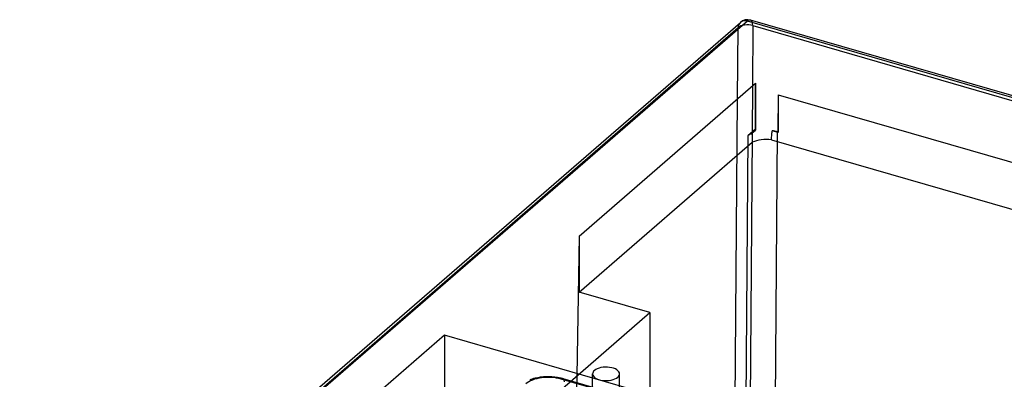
# Model space of a CAD drawing. Header units: millimetres. Extents: x -159 to 301, y 59 to 367.
# Tile 9 of 16: x -69 to 22, y 333 to 367. Entities that reach past the tile are written whole.
import ezdxf

# ---------------------------------------------------------------- set-up
doc = ezdxf.new("R2010")
doc.units = ezdxf.units.MM
doc.layers.add('MAIN-1', color=7, linetype='Continuous')
doc.layers.add('MAIN-2', color=7, linetype='Continuous')

msp = doc.modelspace()

# ---------------------------------------------------------------- linework, layer by layer
at = {"layer": 'MAIN-1'}
for p, q in [((-130.786, 255.091), (-2.698, 366.018)), ((-2.748, 359.414), (-2.698, 366.018)), ((-1.333, 366.201), (-1.374, 360.603)), ((-1.333, 366.201), (47.955, 351.973)), ((-17.423, 346.705), (-1.073, 360.864)), ((-1.073, 360.864), (-1.073, 356.534)), ((1.009, 359.791), (0.997, 356.356)), ((1.009, 359.791), (42.4, 347.843)), ((1.009, 359.791), (1.009, 356.312)), ((-1.417, 356.236), (-1.073, 356.534)), ((-1.417, 356.236), (-1.412, 356.117)), ((-1.412, 356.117), (-1.407, 355.998)), ((-1.407, 356.245), (-1.409, 356.036)), ((-1.407, 355.998), (-1.402, 355.878)), ((-1.402, 355.878), (-1.397, 355.759)), ((0.399, 355.746), (0.408, 355.867)), ((0.408, 355.867), (0.417, 355.988)), ((0.417, 355.988), (0.427, 356.109)), ((0.427, 356.109), (0.437, 356.23)), ((0.437, 356.23), (0.447, 356.351)), ((0.447, 356.351), (0.457, 356.471)), ((1.009, 356.312), (0.457, 356.471)), ((1.009, 356.312), (0.994, 356.365)), ((-17.423, 341.509), (-1.381, 355.401)), ((-1.397, 355.759), (-1.391, 355.64)), ((-1.391, 355.64), (-1.386, 355.52)), ((-1.386, 355.52), (-1.381, 355.401)), ((0.389, 355.625), (0.399, 355.746)), ((0.389, 355.625), (38.135, 344.729)), ((-17.423, 346.705), (-17.65, 333.763)), ((-17.423, 346.705), (-17.423, 341.509)), ((-10.885, 339.621), (-17.423, 341.509)), ((-24.916, 327.47), (-10.885, 339.621)), ((-16.179, 332.215), (-16.179, 333.947)), ((-13.679, 332.215), (-13.679, 333.947))]:
    msp.add_line(p, q, dxfattribs=at)
for centre, major_axis, ratio, start_param, end_param in [((-1.832, 365.753), (-0.655, 0.756), 0.750001, 0.003054, 0.696272), ((-1.832, 365.753), (-1, 0.007), 0.520491, -2.090425, -0.519896), ((-1.832, 365.753), (-0.655, 0.756), 0.750001, 0.000051, 0.003054), ((-1.832, 365.753), (-0.277, -0.961), 0.433013, 2.176253, 3.141556), ((-0.053, 355.504), (-2, 0), 0.500132, -2.108691, -1.828546), ((-0.06, 354.65), (-2, 0), 0.500132, -1.79711, -0.84865), ((-14.929, 333.947), (1.25, 0), 0.5, 2.617994, 3.1415), ((-14.929, 333.947), (1.25, 0), 0.5, -0.000094, 2.617994), ((-14.929, 333.947), (1.25, 0), 0.5, 3.1415, 5.759587), ((-14.929, 333.947), (1.25, 0), 0.5, -0.523599, -0.000094)]:
    msp.add_ellipse(centre, major_axis=major_axis, ratio=ratio, start_param=start_param, end_param=end_param, dxfattribs=at)
at = {"layer": 'MAIN-2'}
for p, q in [((-130.574, 255.582), (-2.487, 366.509)), ((-1.833, 366.618), (-129.92, 255.692)), ((49.833, 351.694), (-1.833, 366.618)), ((50.271, 351.753), (-1.555, 366.713)), ((-1.374, 360.603), (-1.407, 356.245)), ((-1.093, 356.604), (-1.073, 360.864)), ((-3.034, 321.154), (-2.748, 359.414)), ((-1.785, 356.005), (-2.119, 311.42)), ((-1.093, 356.604), (-1.785, 356.005)), ((-1.409, 356.036), (-1.672, 320.761)), ((-1.093, 356.604), (-1.073, 356.534)), ((0.613, 311.786), (0.946, 356.371)), ((-10.885, 339.621), (-10.885, 305.673)), ((-29.915, 337.526), (-118.659, 260.671)), ((16.644, 324.086), (-29.915, 337.526)), ((-29.915, 337.526), (-29.915, 328.595)), ((-21.974, 333.422), (-21.862, 333.463)), ((-21.862, 333.463), (-21.746, 333.501)), ((-21.746, 333.501), (-21.626, 333.536)), ((-21.626, 333.536), (-21.503, 333.568)), ((-21.503, 333.568), (-21.468, 333.577)), ((-21.468, 333.577), (-21.237, 333.625)), ((-21.237, 333.625), (-20.999, 333.663)), ((-20.999, 333.663), (-20.739, 333.691)), ((-20.739, 333.691), (-20.475, 333.707)), ((-20.475, 333.707), (-20.21, 333.709)), ((-20.21, 333.709), (-19.946, 333.698)), ((-19.946, 333.698), (-19.683, 333.674)), ((-19.683, 333.674), (-19.427, 333.637)), ((-19.427, 333.637), (-19.276, 333.609)), ((-19.276, 333.609), (-19.129, 333.577)), ((-19.129, 333.577), (-18.932, 333.525)), ((298.623, 241.75), (-19.098, 333.468)), ((-18.932, 333.525), (298.789, 241.807)), ((-17.65, 333.763), (-17.796, 325.415))]:
    msp.add_line(p, q, dxfattribs=at)
msp.add_arc((-1.832, 365.753), 1, 73.8966, 130.89055, dxfattribs=at)
for centre, major_axis, ratio, start_param, end_param in [((-1.832, 365.753), (-0.655, 0.756), 0.750001, -0.857072, 0.000051), ((-1.832, 365.753), (-0.277, -0.961), 0.433013, 3.141556, 3.730919), ((-0.053, 355.505), (2, 0), 0.499941, 2.321439, 2.617953), ((-20.298, 332.429), (-2.4, 0), 0.500001, -2.094408, -0.523587), ((-19.098, 332.949), (-0.166, -0.576), 0.433022, 2.167528, 3.7296)]:
    msp.add_ellipse(centre, major_axis=major_axis, ratio=ratio, start_param=start_param, end_param=end_param, dxfattribs=at)

doc.saveas('drawing.dxf')
